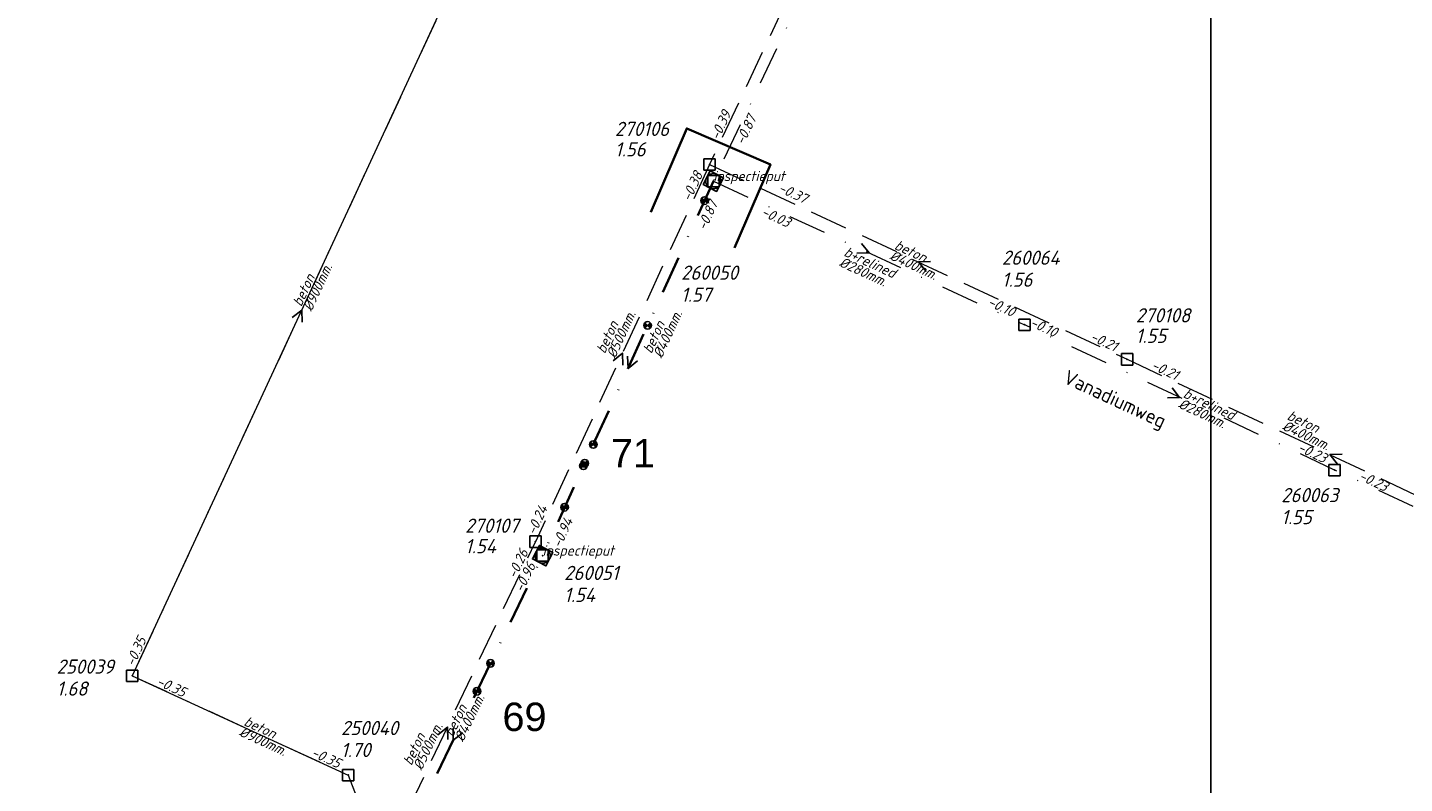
# Model space of a CAD drawing. Header units: metres. Extents: x 152202 to 157341, y 461610 to 468701.
# Tile 72 of 238: x 152539 to 152721, y 464826 to 464926. Entities that reach past the tile are written whole.
import ezdxf
from ezdxf.enums import TextEntityAlignment as Align
from ezdxf.lldxf.tags import DXFTag

# ---------------------------------------------------------------- set-up
doc = ezdxf.new("R2010")
doc.units = ezdxf.units.M
doc.header["$PDMODE"] = 64
doc.header["$PDSIZE"] = 1.5
doc.linetypes.add('RI-HWA', pattern=[7.4, 5, -2.4])
doc.linetypes.add('RI-VWA', pattern=[11, 5, -3, 0, -3])
doc.layers.get('0').update_dxf_attribs({"linetype": 'CONTINUOUS'})
doc.layers.get('DEFPOINTS').update_dxf_attribs({"linetype": 'CONTINUOUS'})
for name, color, linetype, lineweight in [('B-OI-RI-HWA-BOB-T18', 150, 'CONTINUOUS', 18), ('B-OI-RI-HWA-MATERIAAL-T18', 150, 'CONTINUOUS', 18), ('B-OI-RI-HWA-PUTDEKSELHOOGTE-T25', 150, 'CONTINUOUS', 25), ('B-OI-RI-HWA-PUTNUMMER-T25', 150, 'CONTINUOUS', 25), ('B-OI-RI-HWA_DIAMETER-T18', 150, 'CONTINUOUS', 18), ('B-OI-RI-HWA_RIOOLPUT-S', 150, 'CONTINUOUS', 25), ('B-OI-RI-HWA_TRANSPORTLEIDING-G', 150, 'RI-HWA', 18), ('B-OI-RI-PERSLEIDING-G', 210, 'RI-PERS', 18), ('B-OI-RI-STROOMRICHTING-S', 252, 'CONTINUOUS', 25), ('B-OI-RI-VWA-BOB-T18', 34, 'CONTINUOUS', 18), ('B-OI-RI-VWA-DIAMETER-T18', 34, 'CONTINUOUS', 18), ('B-OI-RI-VWA-MATERIAAL-T18', 34, 'CONTINUOUS', 18), ('B-OI-RI-VWA_PUTDEKSELHOOGTE-T25', 34, 'CONTINUOUS', 25), ('B-OI-RI-VWA_PUTNUMMER-T25', 34, 'CONTINUOUS', 25), ('B-OI-RI-VWA_RIOOLPUT-S', 34, 'CONTINUOUS', 25), ('B-OI-RI-VWA_TRANSPORTLEIDING-G', 34, 'RI-VWA', 18), ('B-RO-OG-TOPOGRAFIE-T18', 2, 'CONTINUOUS', 18), ('N-OI-RI-STROOMRICHTING-S', 252, 'CONTINUOUS', 25), ('N-OI-RI-T50', 130, 'CONTINUOUS', 50), ('N-OI-RI-VRIJVERVAL_HULPSTUK-S', 210, 'CONTINUOUS', 25), ('N-OI-RI-VWA-BOB-T18', 36, 'CONTINUOUS', 18), ('N-OI-RI-VWA-DIAMETER-T18', 36, 'CONTINUOUS', 18), ('N-OI-RI-VWA-MATERIAAL-T18', 36, 'CONTINUOUS', 18), ('N-OI-RI-VWA_PUTDEKSELHOOGTE-T25', 36, 'CONTINUOUS', 25), ('N-OI-RI-VWA_PUTNUMMER-T25', 36, 'CONTINUOUS', 25), ('N-OI-RI-VWA_RIOOLPUT-S', 36, 'CONTINUOUS', 25), ('N-OI-RI-VWA_TRANSPORTLEIDING-G', 36, 'RI-VWA', 35), ('N-RO-KG-GRENS_WERK-G', 7, 'XX-WERKGRENS', 35)]:
    doc.layers.add(name, color=color, linetype=linetype, lineweight=lineweight)
doc.styles.add('ARIAL', font='arial.ttf')
doc.styles.add('NLCS-ISO-M200-T18', font='NLCS-ISO.ttf', dxfattribs={"height": 360})
doc.styles.add('NLCS-ISO-M750-T18_CURSIEF', font='NLCS-ISO.ttf', dxfattribs={"oblique": 15, "height": 1.35})
doc.styles.add('NLCS-ISO-M750-T25_CURSIEF', font='NLCS-ISO.ttf', dxfattribs={"oblique": 15, "height": 1.875})
tags = doc.linetypes.add('RI-PERS', pattern='A,7,-2,["P",Standard,S=1.8,R=0,X=-0.5,Y=-0.9],-2,7,-2,[102,NLCS.SHX,S=1,R=180,X=0,Y=0],-2', length=22).pattern_tags.tags
tags[6] = DXFTag(74, 10)
doc.linetypes.add('XX-WERKGRENS', pattern='A,0,[137,NLCS.SHX,S=0.1,R=0,X=-1.1,Y=-1.35],-6', length=6)

# ---------------------------------------------------------------- blocks, each defined once
blk = doc.blocks.new('ACMAP_ANN_TEMPLATE_vwa-diam')
at = {"style": 'NLCS-ISO-M750-T18_CURSIEF', "oblique": 15}
blk.add_attdef('vwa-diam', (0.3, -1.3), '', height=1.35, dxfattribs=at)
blk = doc.blocks.new('ACMAP_ANN_TEMPLATE_vwa-materiaal')
at = {"style": 'NLCS-ISO-M750-T18_CURSIEF', "oblique": 15}
blk.add_attdef('vwa-mat', (0.3, 0.2), '', height=1.35, dxfattribs=at)
blk = doc.blocks.new('ACMAP_ANN_TEMPLATE_vwa-nap-l')
at = {"style": 'NLCS-ISO-M750-T18_CURSIEF', "oblique": 15}
blk.add_attdef('vwa-nap-l', (3.3, 0.2), '', height=1.35, dxfattribs=at)
blk = doc.blocks.new('ACMAP_ANN_TEMPLATE_vwa-nap-r')
at = {"style": 'NLCS-ISO-M750-T18_CURSIEF', "oblique": 15}
blk.add_attdef('vwa-nap-r', (-5.6, 0.2), '', height=1.35, dxfattribs=at)
blk = doc.blocks.new('ACMAP_ANN_TEMPLATE_type knoop')
at = {"layer": 'DEFPOINTS', "style": 'NLCS-ISO-M750-T18_CURSIEF', "oblique": 15}
blk.add_attdef('type_knoop', (0, 0), '', height=1.35, dxfattribs=at)
blk = doc.blocks.new('ACMAP_ANN_TEMPLATE_vwa-puth')
at = {"style": 'NLCS-ISO-M750-T25_CURSIEF', "oblique": 15}
blk.add_attdef('vwa-puth', (-3, 5), '', height=1.88, dxfattribs=at)
blk = doc.blocks.new('ACMAP_ANN_TEMPLATE_vwa-putnr')
at = {"style": 'NLCS-ISO-M750-T25_CURSIEF', "oblique": 15}
blk.add_attdef('vaw-putnr', (-3, 7.9), '', height=1.88, dxfattribs=at)
blk = doc.blocks.new('ACMAP_ANN_TEMPLATE_hwa-diam')
at = {"style": 'NLCS-ISO-M750-T18_CURSIEF', "oblique": 15}
blk.add_attdef('hwa-diam', (-3.7, -1.3), '', height=1.35, dxfattribs=at)
blk = doc.blocks.new('ACMAP_ANN_TEMPLATE_hwa-materiaal')
at = {"style": 'NLCS-ISO-M750-T18_CURSIEF', "oblique": 15}
blk.add_attdef('hwa-mat', (-3.7, 0.2), '', height=1.35, dxfattribs=at)
blk = doc.blocks.new('ACMAP_ANN_TEMPLATE_hwa-nap-l')
at = {"style": 'NLCS-ISO-M750-T18_CURSIEF', "oblique": 15}
blk.add_attdef('hwa-nap-l', (3.3, 0.2), '', height=1.35, dxfattribs=at)
blk = doc.blocks.new('ACMAP_ANN_TEMPLATE_hwa-nap-r')
at = {"style": 'NLCS-ISO-M750-T18_CURSIEF', "oblique": 15}
blk.add_attdef('hwa-nap-r', (-5.6, 0.2), '', height=1.35, dxfattribs=at)
blk = doc.blocks.new('ACMAP_ANN_TEMPLATE_hwa-puth')
at = {"color": 0, "linetype": 'ByBlock', "style": 'NLCS-ISO-M750-T25_CURSIEF', "oblique": 15}
blk.add_attdef('hwa-puth', (-9, -6.8), '', height=1.88, dxfattribs=at)
blk = doc.blocks.new('ACMAP_ANN_TEMPLATE_hwa-putnr')
at = {"color": 0, "linetype": 'ByBlock', "style": 'NLCS-ISO-M750-T25_CURSIEF', "oblique": 15}
blk.add_attdef('hwa-putnr', (-9, -4.1), '', height=1.88, dxfattribs=at)
blk = doc.blocks.new('SRI-HULP')
h = blk.add_hatch(color=256)
h.dxf.hatch_style = 1
h.paths.add_polyline_path([(-0.71, 0.71, 0.198912), (-1, 0, 0.198912), (-0.71, -0.71), (0, 0)])
h = blk.add_hatch(color=256)
h.dxf.hatch_style = 1
h.paths.add_polyline_path([(1, 0, 0.198912), (0.71, 0.71), (0, 0), (0.71, -0.71, 0.198912)])
for p, q in [((-0.71, 0.71), (0.71, -0.71)), ((-0.71, -0.71), (0.71, 0.71))]:
    blk.add_line(p, q)
blk.add_circle((0, 0), 1)
blk = doc.blocks.new('B-SRI-PUT_VWA-SO')
at = {"flags": 128}
blk.add_lwpolyline([(-2, 2), (2, 2), (2, -2), (-2, -2)], close=True, dxfattribs=at)
at = {"lineweight": -3, "flags": 128}
blk.add_lwpolyline([(2, -2), (2, 2), (-2, 2), (-2, -2)], close=True, dxfattribs=at)
at = {"lineweight": -3}
blk.add_circle((0, 0), 2, dxfattribs=at)

msp = doc.modelspace()

# ---------------------------------------------------------------- linework, layer by layer
at = {"layer": 'B-OI-RI-HWA_RIOOLPUT-S'}
for p in [(152629.18, 464907.76), (152684.27, 464882.05), (152606.19, 464857.99)]:
    msp.add_point(p, dxfattribs=at)
at = {"layer": 'B-OI-RI-HWA_TRANSPORTLEIDING-G'}
for p, q in [((152651.86, 464956.04), (152629.18, 464907.76)), ((152629.18, 464907.76), (152606.19, 464857.99)), ((152629.18, 464907.76), (152684.27, 464882.05)), ((152684.27, 464882.05), (152737.78, 464856.91)), ((152582.98, 464809.04), (152606.19, 464857.99))]:
    msp.add_line(p, q, dxfattribs=at)
at = {"layer": 'B-OI-RI-PERSLEIDING-G'}
for p, q in [((152597.7, 464936.8), (152553, 464840.3)), ((152553, 464840.3), (152581.5, 464827.2)), ((152581.5, 464827.2), (152588.7, 464808.6))]:
    msp.add_line(p, q, dxfattribs=at)
at = {"layer": 'B-OI-RI-STROOMRICHTING-S'}
for points in [[(152649.2, 464897.35), (152650.21, 464896.09), (152648.6, 464896.04)], [(152658.33, 464894.95), (152656.72, 464894.91), (152657.73, 464893.64)], [(152574.09, 464887.55), (152575.35, 464888.55), (152575.4, 464886.94)], [(152616.43, 464881.87), (152617.68, 464882.88), (152617.73, 464881.27)], [(152690.2, 464878.29), (152691.2, 464877.03), (152689.59, 464876.99)], [(152712.63, 464869.52), (152711.02, 464869.48), (152712.02, 464868.22)], [(152593.32, 464832.52), (152594.59, 464833.52), (152594.62, 464831.91)]]:
    msp.add_lwpolyline(points, dxfattribs=at)
at = {"layer": 'B-OI-RI-VWA_RIOOLPUT-S'}
for p in [(152629.68, 464905.56), (152670.74, 464886.62), (152711.65, 464867.44), (152553, 464840.3), (152581.5, 464827.2)]:
    msp.add_point(p, dxfattribs=at)
at = {"layer": 'B-OI-RI-VWA_TRANSPORTLEIDING-G'}
for p, q in [((152652.33, 464953.06), (152629.68, 464905.56)), ((152597.7, 464936.8), (152553, 464840.3)), ((152629.68, 464905.56), (152670.74, 464886.62)), ((152711.65, 464867.44), (152670.74, 464886.62)), ((152752.2, 464848.62), (152711.65, 464867.44)), ((152553, 464840.3), (152581.5, 464827.2)), ((152581.5, 464827.2), (152588.7, 464808.6))]:
    msp.add_line(p, q, dxfattribs=at)
at = {"layer": 'DEFPOINTS', "flags": 128}
msp.add_lwpolyline([(152695.304, 465018.079), (152690.66, 465017.766), (152653.818, 465017.766), (152496.552, 465017.766), (152496.552, 464765.645), (152496.552, 464700.382), (152695.304, 464700.382)], close=True, dxfattribs=at)
at = {"layer": 'N-OI-RI-STROOMRICHTING-S'}
for points in [[(152618.35, 464882.46), (152618.41, 464880.85), (152619.66, 464881.87)], [(152618.35, 464882.46), (152618.41, 464880.85), (152619.66, 464881.87)], [(152595.33, 464833.38), (152595.35, 464831.78), (152596.63, 464832.76)], [(152595.33, 464833.38), (152595.35, 464831.78), (152596.63, 464832.76)]]:
    msp.add_lwpolyline(points, dxfattribs=at)
at = {"layer": 'N-OI-RI-VWA_RIOOLPUT-S'}
for p in [(152629.68, 464905.56), (152607.14, 464856.15)]:
    msp.add_point(p, dxfattribs=at)
at = {"layer": 'N-OI-RI-VWA_TRANSPORTLEIDING-G'}
for p in [(152629.68, 464905.56), (152583.56, 464807.4)]:
    msp.add_line(p, (152607.14, 464856.15), dxfattribs=at)
at = {"layer": 'N-RO-KG-GRENS_WERK-G', "ltscale": 0.5, "flags": 128}
msp.add_lwpolyline([(152632.461, 464896.746), (152637.194, 464907.774), (152626.167, 464912.507), (152621.434, 464901.479)], dxfattribs=at)

# ---------------------------------------------------------------- block references
at = {"layer": 'B-OI-RI-HWA-BOB-T18'}
ref = msp.add_blockref('ACMAP_ANN_TEMPLATE_hwa-nap-l', (152629.18, 464907.76), dxfattribs=dict(at, rotation=65.20661120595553))
ref.add_attrib('hwa-nap-l', '-0.39', (152630.382, 464910.84), dxfattribs={"layer": '0', "color": 0, "linetype": 'ByBlock', "height": 1.35, "rotation": 65.20661, "style": 'NLCS-ISO-M750-T18_CURSIEF', "oblique": 15})
ref = msp.add_blockref('ACMAP_ANN_TEMPLATE_hwa-nap-r', (152629.18, 464907.76), dxfattribs=dict(at, rotation=64.83775195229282))
ref.add_attrib('hwa-nap-r', '-0.38', (152626.618, 464902.776), dxfattribs={"layer": '0', "color": 0, "linetype": 'ByBlock', "height": 1.35, "rotation": 64.83775, "style": 'NLCS-ISO-M750-T18_CURSIEF', "oblique": 15})
ref = msp.add_blockref('ACMAP_ANN_TEMPLATE_hwa-nap-l', (152635.045, 464905.431), dxfattribs=dict(at, rotation=334.9819678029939))
ref.add_attrib('hwa-nap-l', '-0.37', (152638.12, 464904.217), dxfattribs={"layer": '0', "color": 0, "linetype": 'ByBlock', "height": 1.35, "rotation": 334.98197, "style": 'NLCS-ISO-M750-T18_CURSIEF', "oblique": 15})
ref = msp.add_blockref('ACMAP_ANN_TEMPLATE_hwa-nap-r', (152684.27, 464882.05), dxfattribs=dict(at, rotation=334.9819678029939))
ref.add_attrib('hwa-nap-r', '-0.21', (152679.28, 464884.599), dxfattribs={"layer": '0', "color": 0, "linetype": 'ByBlock', "height": 1.35, "rotation": 334.98197, "style": 'NLCS-ISO-M750-T18_CURSIEF', "oblique": 15})
ref = msp.add_blockref('ACMAP_ANN_TEMPLATE_hwa-nap-l', (152684.27, 464882.05), dxfattribs=dict(at, rotation=334.8349831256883))
ref.add_attrib('hwa-nap-l', '-0.21', (152687.342, 464880.828), dxfattribs={"layer": '0', "color": 0, "linetype": 'ByBlock', "height": 1.35, "rotation": 334.83498, "style": 'NLCS-ISO-M750-T18_CURSIEF', "oblique": 15})
ref = msp.add_blockref('ACMAP_ANN_TEMPLATE_hwa-nap-r', (152608.695, 464863.75), dxfattribs=dict(at, rotation=65.20661120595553))
ref.add_attrib('hwa-nap-r', '-0.24', (152606.166, 464858.75), dxfattribs={"layer": '0', "color": 0, "linetype": 'ByBlock', "height": 1.35, "rotation": 65.20661, "style": 'NLCS-ISO-M750-T18_CURSIEF', "oblique": 15})
ref = msp.add_blockref('ACMAP_ANN_TEMPLATE_hwa-nap-r', (152606.19, 464857.99), dxfattribs=dict(at, rotation=64.63168931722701))
ref.add_attrib('hwa-nap-r', '-0.26', (152603.61, 464853.016), dxfattribs={"layer": '0', "color": 0, "linetype": 'ByBlock', "height": 1.35, "rotation": 64.63169, "style": 'NLCS-ISO-M750-T18_CURSIEF', "oblique": 15})
at = {"layer": 'B-OI-RI-HWA-MATERIAAL-T18'}
ref = msp.add_blockref('ACMAP_ANN_TEMPLATE_hwa-materiaal', (152656.725, 464894.905), dxfattribs=dict(at, rotation=334.9819678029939))
ref.add_attrib('hwa-mat', 'beton', (152653.457, 464896.651), dxfattribs={"layer": '0', "color": 0, "linetype": 'ByBlock', "height": 1.35, "rotation": 334.98197, "style": 'NLCS-ISO-M750-T18_CURSIEF', "oblique": 15})
ref = msp.add_blockref('ACMAP_ANN_TEMPLATE_hwa-materiaal', (152617.086, 464885.981), dxfattribs=dict(at, rotation=65.20661120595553))
ref.add_attrib('hwa-mat', 'beton', (152615.353, 464882.706), dxfattribs={"layer": '0', "color": 0, "linetype": 'ByBlock', "height": 1.35, "rotation": 65.20661, "style": 'NLCS-ISO-M750-T18_CURSIEF', "oblique": 15})
ref = msp.add_blockref('ACMAP_ANN_TEMPLATE_hwa-materiaal', (152708.526, 464872.42), dxfattribs=dict(at, rotation=334.8349831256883))
ref.add_attrib('hwa-mat', 'beton', (152705.262, 464874.175), dxfattribs={"layer": '0', "color": 0, "linetype": 'ByBlock', "height": 1.35, "rotation": 334.83498, "style": 'NLCS-ISO-M750-T18_CURSIEF', "oblique": 15})
ref = msp.add_blockref('ACMAP_ANN_TEMPLATE_hwa-materiaal', (152591.597, 464831.624), dxfattribs=dict(at, rotation=64.63168931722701))
ref.add_attrib('hwa-mat', 'beton', (152589.831, 464828.366), dxfattribs={"layer": '0', "color": 0, "linetype": 'ByBlock', "height": 1.35, "rotation": 64.63169, "style": 'NLCS-ISO-M750-T18_CURSIEF', "oblique": 15})
at = {"layer": 'B-OI-RI-HWA-PUTDEKSELHOOGTE-T25'}
for p, values in [((152625.686, 464915.613), {'hwa-puth': '1.56'}), ((152694.399, 464891.012), {'hwa-puth': '1.55'}), ((152605.905, 464863.259), {'hwa-puth': '1.54'})]:
    msp.add_blockref('ACMAP_ANN_TEMPLATE_hwa-puth', p, dxfattribs=at).add_auto_attribs(values)
at = {"layer": 'B-OI-RI-HWA-PUTNUMMER-T25'}
for p, values in [((152625.686, 464915.613), {'hwa-putnr': '270106'}), ((152694.399, 464891.012), {'hwa-putnr': '270108'}), ((152605.905, 464863.259), {'hwa-putnr': '270107'})]:
    msp.add_blockref('ACMAP_ANN_TEMPLATE_hwa-putnr', p, dxfattribs=at).add_auto_attribs(values)
at = {"layer": 'B-OI-RI-HWA_DIAMETER-T18'}
ref = msp.add_blockref('ACMAP_ANN_TEMPLATE_hwa-diam', (152656.725, 464894.905), dxfattribs=dict(at, rotation=334.9819678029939))
ref.add_attrib('hwa-diam', '%%c400mm.', (152652.822, 464895.292), dxfattribs={"layer": '0', "color": 0, "linetype": 'ByBlock', "height": 1.35, "rotation": 334.98197, "style": 'NLCS-ISO-M750-T18_CURSIEF', "oblique": 15})
ref = msp.add_blockref('ACMAP_ANN_TEMPLATE_hwa-diam', (152617.086, 464885.981), dxfattribs=dict(at, rotation=65.20661120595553))
ref.add_attrib('hwa-diam', '%%c500mm.', (152616.714, 464882.077), dxfattribs={"layer": '0', "color": 0, "linetype": 'ByBlock', "height": 1.35, "rotation": 65.20661, "style": 'NLCS-ISO-M750-T18_CURSIEF', "oblique": 15})
ref = msp.add_blockref('ACMAP_ANN_TEMPLATE_hwa-diam', (152708.526, 464872.42), dxfattribs=dict(at, rotation=334.8349831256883))
ref.add_attrib('hwa-diam', '%%c400mm.', (152704.624, 464872.817), dxfattribs={"layer": '0', "color": 0, "linetype": 'ByBlock', "height": 1.35, "rotation": 334.83498, "style": 'NLCS-ISO-M750-T18_CURSIEF', "oblique": 15})
ref = msp.add_blockref('ACMAP_ANN_TEMPLATE_hwa-diam', (152591.597, 464831.624), dxfattribs=dict(at, rotation=64.63168931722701))
ref.add_attrib('hwa-diam', '%%c500mm.', (152591.186, 464827.724), dxfattribs={"layer": '0', "color": 0, "linetype": 'ByBlock', "height": 1.35, "rotation": 64.63169, "style": 'NLCS-ISO-M750-T18_CURSIEF', "oblique": 15})
at = {"layer": 'B-OI-RI-VWA-BOB-T18'}
ref = msp.add_blockref('ACMAP_ANN_TEMPLATE_vwa-nap-r', (152636.278, 464915.201), dxfattribs=dict(at, rotation=64.50622826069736))
ref.add_attrib('vwa-nap-r', '-0.87', (152633.687, 464910.232), dxfattribs={"layer": '0', "color": 0, "linetype": 'ByBlock', "height": 1.35, "rotation": 64.50623, "style": 'NLCS-ISO-M750-T18_CURSIEF', "oblique": 15})
ref = msp.add_blockref('ACMAP_ANN_TEMPLATE_vwa-nap-l', (152632.801, 464902.255), dxfattribs=dict(at, rotation=335.2372492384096))
ref.add_attrib('vwa-nap-l', '-0.03', (152635.881, 464901.054), dxfattribs={"layer": '0', "color": 0, "linetype": 'ByBlock', "height": 1.35, "rotation": 335.23725, "style": 'NLCS-ISO-M750-T18_CURSIEF', "oblique": 15})
ref = msp.add_blockref('ACMAP_ANN_TEMPLATE_vwa-nap-r', (152670.74, 464886.62), dxfattribs=dict(at, rotation=334.8812181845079))
ref.add_attrib('vwa-nap-r', '-0.10', (152665.754, 464889.178), dxfattribs={"layer": '0', "color": 0, "linetype": 'ByBlock', "height": 1.35, "rotation": 334.88122, "style": 'NLCS-ISO-M750-T18_CURSIEF', "oblique": 15})
ref = msp.add_blockref('ACMAP_ANN_TEMPLATE_vwa-nap-r', (152676.335, 464883.939), dxfattribs=dict(at, rotation=335.2372492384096))
ref.add_attrib('vwa-nap-r', '-0.10', (152671.334, 464886.466), dxfattribs={"layer": '0', "color": 0, "linetype": 'ByBlock', "height": 1.35, "rotation": 335.23725, "style": 'NLCS-ISO-M750-T18_CURSIEF', "oblique": 15})
ref = msp.add_blockref('ACMAP_ANN_TEMPLATE_vwa-nap-r', (152711.65, 464867.44), dxfattribs=dict(at, rotation=335.103119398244))
ref.add_attrib('vwa-nap-r', '-0.23', (152706.655, 464869.979), dxfattribs={"layer": '0', "color": 0, "linetype": 'ByBlock', "height": 1.35, "rotation": 335.10312, "style": 'NLCS-ISO-M750-T18_CURSIEF', "oblique": 15})
ref = msp.add_blockref('ACMAP_ANN_TEMPLATE_vwa-nap-l', (152711.65, 464867.44), dxfattribs=dict(at, rotation=334.8812181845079))
ref.add_attrib('vwa-nap-l', '-0.23', (152714.723, 464866.22), dxfattribs={"layer": '0', "color": 0, "linetype": 'ByBlock', "height": 1.35, "rotation": 334.88122, "style": 'NLCS-ISO-M750-T18_CURSIEF', "oblique": 15})
ref = msp.add_blockref('ACMAP_ANN_TEMPLATE_vwa-nap-r', (152555.759, 464846.408), dxfattribs=dict(at, rotation=65.14584119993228))
ref.add_attrib('vwa-nap-r', '-0.35', (152553.224, 464841.41), dxfattribs={"layer": '0', "color": 0, "linetype": 'ByBlock', "height": 1.35, "rotation": 65.14584, "style": 'NLCS-ISO-M750-T18_CURSIEF', "oblique": 15})
ref = msp.add_blockref('ACMAP_ANN_TEMPLATE_vwa-nap-l', (152553, 464840.3), dxfattribs=dict(at, rotation=335.3141647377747))
ref.add_attrib('vwa-nap-l', '-0.35', (152556.082, 464839.104), dxfattribs={"layer": '0', "color": 0, "linetype": 'ByBlock', "height": 1.35, "rotation": 335.31416, "style": 'NLCS-ISO-M750-T18_CURSIEF', "oblique": 15})
ref = msp.add_blockref('ACMAP_ANN_TEMPLATE_vwa-nap-r', (152581.5, 464827.2), dxfattribs=dict(at, rotation=335.3141647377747))
ref.add_attrib('vwa-nap-r', '-0.35', (152576.495, 464829.721), dxfattribs={"layer": '0', "color": 0, "linetype": 'ByBlock', "height": 1.35, "rotation": 335.31416, "style": 'NLCS-ISO-M750-T18_CURSIEF', "oblique": 15})
at = {"layer": 'B-OI-RI-VWA-DIAMETER-T18'}
ref = msp.add_blockref('ACMAP_ANN_TEMPLATE_vwa-diam', (152575.35, 464888.55), dxfattribs=dict(at, rotation=65.14584119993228))
ref.add_attrib('vwa-diam', '%%c900mm.', (152576.656, 464888.276), dxfattribs={"layer": '0', "color": 0, "linetype": 'ByBlock', "height": 1.35, "rotation": 65.14584, "style": 'NLCS-ISO-M750-T18_CURSIEF', "oblique": 15})
ref = msp.add_blockref('ACMAP_ANN_TEMPLATE_vwa-diam', (152646.427, 464895.709), dxfattribs=dict(at, rotation=335.2372492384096))
ref.add_attrib('vwa-diam', '%%c280mm.', (152646.155, 464894.402), dxfattribs={"layer": '0', "color": 0, "linetype": 'ByBlock', "height": 1.35, "rotation": 335.23725, "style": 'NLCS-ISO-M750-T18_CURSIEF', "oblique": 15})
ref = msp.add_blockref('ACMAP_ANN_TEMPLATE_vwa-diam', (152691.195, 464877.03), dxfattribs=dict(at, rotation=334.8812181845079))
ref.add_attrib('vwa-diam', '%%c280mm.', (152690.915, 464875.726), dxfattribs={"layer": '0', "color": 0, "linetype": 'ByBlock', "height": 1.35, "rotation": 334.88122, "style": 'NLCS-ISO-M750-T18_CURSIEF', "oblique": 15})
ref = msp.add_blockref('ACMAP_ANN_TEMPLATE_vwa-diam', (152567.25, 464833.75), dxfattribs=dict(at, rotation=335.3141647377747))
ref.add_attrib('vwa-diam', '%%c900mm.', (152566.98, 464832.444), dxfattribs={"layer": '0', "color": 0, "linetype": 'ByBlock', "height": 1.35, "rotation": 335.31416, "style": 'NLCS-ISO-M750-T18_CURSIEF', "oblique": 15})
at = {"layer": 'B-OI-RI-VWA-MATERIAAL-T18'}
ref = msp.add_blockref('ACMAP_ANN_TEMPLATE_vwa-materiaal', (152646.427, 464895.709), dxfattribs=dict(at, rotation=335.2372492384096))
ref.add_attrib('vwa-mat', 'b+relined', (152646.783, 464895.765), dxfattribs={"layer": '0', "color": 0, "linetype": 'ByBlock', "height": 1.35, "rotation": 335.23725, "style": 'NLCS-ISO-M750-T18_CURSIEF', "oblique": 15})
ref = msp.add_blockref('ACMAP_ANN_TEMPLATE_vwa-materiaal', (152575.35, 464888.55), dxfattribs=dict(at, rotation=65.14584119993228))
ref.add_attrib('vwa-mat', 'beton', (152575.295, 464888.906), dxfattribs={"layer": '0', "color": 0, "linetype": 'ByBlock', "height": 1.35, "rotation": 65.14584, "style": 'NLCS-ISO-M750-T18_CURSIEF', "oblique": 15})
ref = msp.add_blockref('ACMAP_ANN_TEMPLATE_vwa-materiaal', (152691.195, 464877.03), dxfattribs=dict(at, rotation=334.8812181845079))
ref.add_attrib('vwa-mat', 'b+relined', (152691.552, 464877.084), dxfattribs={"layer": '0', "color": 0, "linetype": 'ByBlock', "height": 1.35, "rotation": 334.88122, "style": 'NLCS-ISO-M750-T18_CURSIEF', "oblique": 15})
ref = msp.add_blockref('ACMAP_ANN_TEMPLATE_vwa-materiaal', (152567.25, 464833.75), dxfattribs=dict(at, rotation=335.3141647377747))
ref.add_attrib('vwa-mat', 'beton', (152567.606, 464833.806), dxfattribs={"layer": '0', "color": 0, "linetype": 'ByBlock', "height": 1.35, "rotation": 335.31416, "style": 'NLCS-ISO-M750-T18_CURSIEF', "oblique": 15})
at = {"layer": 'B-OI-RI-VWA_PUTDEKSELHOOGTE-T25'}
ref = msp.add_blockref('ACMAP_ANN_TEMPLATE_vwa-puth', (152670.74, 464886.62), dxfattribs=at)
ref.add_attrib('vwa-puth', '1.56', (152667.74, 464891.62), dxfattribs={"layer": '0', "color": 0, "linetype": 'ByBlock', "height": 1.875, "style": 'NLCS-ISO-M750-T25_CURSIEF', "oblique": 15})
ref = msp.add_blockref('ACMAP_ANN_TEMPLATE_vwa-puth', (152707.599, 464855.298), dxfattribs=at)
ref.add_attrib('vwa-puth', '1.55', (152704.599, 464860.298), dxfattribs={"layer": '0', "color": 0, "linetype": 'ByBlock', "height": 1.875, "style": 'NLCS-ISO-M750-T25_CURSIEF', "oblique": 15})
ref = msp.add_blockref('ACMAP_ANN_TEMPLATE_vwa-puth', (152546.015, 464832.67), dxfattribs=at)
ref.add_attrib('vwa-puth', '1.68', (152543.015, 464837.67), dxfattribs={"layer": '0', "color": 0, "linetype": 'ByBlock', "height": 1.875, "style": 'NLCS-ISO-M750-T25_CURSIEF', "oblique": 15})
ref = msp.add_blockref('ACMAP_ANN_TEMPLATE_vwa-puth', (152583.535, 464824.569), dxfattribs=at)
ref.add_attrib('vwa-puth', '1.70', (152580.535, 464829.569), dxfattribs={"layer": '0', "color": 0, "linetype": 'ByBlock', "height": 1.875, "style": 'NLCS-ISO-M750-T25_CURSIEF', "oblique": 15})
at = {"layer": 'B-OI-RI-VWA_PUTNUMMER-T25'}
ref = msp.add_blockref('ACMAP_ANN_TEMPLATE_vwa-putnr', (152670.74, 464886.62), dxfattribs=at)
ref.add_attrib('vaw-putnr', '260064', (152667.74, 464894.52), dxfattribs={"layer": '0', "color": 0, "linetype": 'ByBlock', "height": 1.875, "style": 'NLCS-ISO-M750-T25_CURSIEF', "oblique": 15})
ref = msp.add_blockref('ACMAP_ANN_TEMPLATE_vwa-putnr', (152707.599, 464855.298), dxfattribs=at)
ref.add_attrib('vaw-putnr', '260063', (152704.599, 464863.198), dxfattribs={"layer": '0', "color": 0, "linetype": 'ByBlock', "height": 1.875, "style": 'NLCS-ISO-M750-T25_CURSIEF', "oblique": 15})
ref = msp.add_blockref('ACMAP_ANN_TEMPLATE_vwa-putnr', (152546.015, 464832.67), dxfattribs=at)
ref.add_attrib('vaw-putnr', '250039', (152543.015, 464840.57), dxfattribs={"layer": '0', "color": 0, "linetype": 'ByBlock', "height": 1.875, "style": 'NLCS-ISO-M750-T25_CURSIEF', "oblique": 15})
ref = msp.add_blockref('ACMAP_ANN_TEMPLATE_vwa-putnr', (152583.535, 464824.569), dxfattribs=at)
ref.add_attrib('vaw-putnr', '250040', (152580.535, 464832.469), dxfattribs={"layer": '0', "color": 0, "linetype": 'ByBlock', "height": 1.875, "style": 'NLCS-ISO-M750-T25_CURSIEF', "oblique": 15})
at = {"layer": 'DEFPOINTS'}
for p in [(152629.68, 464905.56), (152607.14, 464856.15)]:
    msp.add_blockref('ACMAP_ANN_TEMPLATE_type knoop', p, dxfattribs=at).add_auto_attribs({'type_knoop': 'inspectieput'})
at = {"layer": 'N-OI-RI-VRIJVERVAL_HULPSTUK-S', "xscale": 0.5, "yscale": 0.5, "zscale": 0.5}
for p in [(152628.516, 464903), (152621, 464886.531), (152613.828, 464870.812), (152612.531, 464868), (152612.703, 464868.344), (152610.047, 464862.531), (152600.266, 464841.938), (152598.484, 464838.25)]:
    msp.add_blockref('SRI-HULP', p, dxfattribs=at)
at = {"layer": 'N-OI-RI-VWA-BOB-T18'}
for name, p, rotation, values in [('ACMAP_ANN_TEMPLATE_vwa-nap-l', (152627.464, 464895.847), 65.47833654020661, {'vwa-nap-l': '-0.87'}), ('ACMAP_ANN_TEMPLATE_vwa-nap-r', (152612.015, 464862.064), 65.47833654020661, {'vwa-nap-r': '-0.94'}), ('ACMAP_ANN_TEMPLATE_vwa-nap-r', (152607.14, 464856.15), 64.18730307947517, {'vwa-nap-r': '-0.96'})]:
    msp.add_blockref(name, p, dxfattribs=dict(at, rotation=rotation)).add_auto_attribs(values)
at = {"layer": 'N-OI-RI-VWA-DIAMETER-T18'}
for p, rotation in [((152621.557, 464882.352), 65.47833654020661), ((152595.35, 464831.775), 64.18730307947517)]:
    msp.add_blockref('ACMAP_ANN_TEMPLATE_vwa-diam', p, dxfattribs=dict(at, rotation=rotation)).add_auto_attribs({'vwa-diam': '%%c400mm.'})
at = {"layer": 'N-OI-RI-VWA-MATERIAAL-T18'}
for p, rotation in [((152621.557, 464882.352), 65.47833654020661), ((152595.35, 464831.775), 64.18730307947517)]:
    msp.add_blockref('ACMAP_ANN_TEMPLATE_vwa-materiaal', p, dxfattribs=dict(at, rotation=rotation)).add_auto_attribs({'vwa-mat': 'beton'})
at = {"layer": 'N-OI-RI-VWA_PUTDEKSELHOOGTE-T25'}
for p, values in [((152628.406, 464884.642), {'vwa-puth': '1.57'}), ((152612.976, 464845.028), {'vwa-puth': '1.54'})]:
    msp.add_blockref('ACMAP_ANN_TEMPLATE_vwa-puth', p, dxfattribs=at).add_auto_attribs(values)
at = {"layer": 'N-OI-RI-VWA_PUTNUMMER-T25'}
for p, values in [((152628.406, 464884.642), {'vaw-putnr': '260050'}), ((152612.976, 464845.028), {'vaw-putnr': '260051'})]:
    msp.add_blockref('ACMAP_ANN_TEMPLATE_vwa-putnr', p, dxfattribs=at).add_auto_attribs(values)
at = {"layer": 'N-OI-RI-VWA_RIOOLPUT-S', "xscale": 0.4999999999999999, "yscale": 0.4999999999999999, "zscale": 0.4999999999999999, "rotation": 152.5945190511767}
for p in [(152629.68, 464905.56), (152607.14, 464856.15)]:
    msp.add_blockref('B-SRI-PUT_VWA-SO', p, dxfattribs=at)

# ---------------------------------------------------------------- texts
at = {"layer": 'B-RO-OG-TOPOGRAFIE-T18', "style": 'NLCS-ISO-M200-T18'}
msp.add_text('Vanadiumweg', height=1.875, rotation=335.1, dxfattribs=at).set_placement((152682.563, 464876.558), align=Align.MIDDLE)
at = {"layer": 'N-OI-RI-T50', "style": 'ARIAL'}
for s, p in [('71', (152616.141, 464867.788)), ('69', (152601.838, 464833.007))]:
    msp.add_text(s, height=3.75, dxfattribs=at).set_placement(p)

doc.saveas('drawing.dxf')
